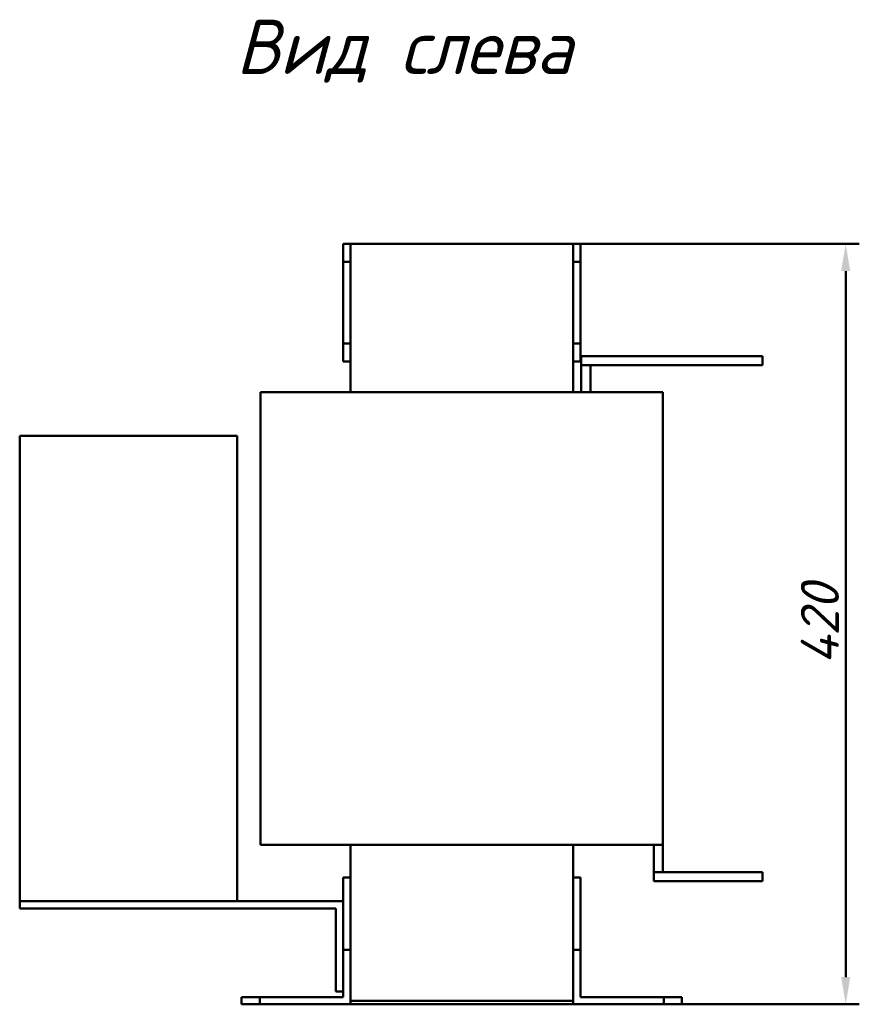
# Model space of a CAD drawing. Header units: millimetres. Extents: x 625 to 2045, y -481 to 1044.
# Tile 4 of 4: x 1582 to 2045, y 490 to 1034. Entities that reach past the tile are written whole.
import ezdxf

# ---------------------------------------------------------------- set-up
doc = ezdxf.new("R2010")
doc.units = ezdxf.units.MM
doc.layers.get('Defpoints').update_dxf_attribs({"lineweight": 25})
doc.layers.add('Осн_СБ', color=7, linetype='Continuous', lineweight=50)
doc.styles.add('GOST-2.304_Type-B_italic', font='GOST Common Italic.ttf', dxfattribs={"height": 2.5})
doc.styles.add('ГОСТ', font='isocpeui.ttf')
doc.dimstyles.new('ISO-25', dxfattribs={"dimtxt": 3.5, "dimasz": 2.5, "dimexe": 1.25, "dimexo": 0.625, "dimtad": 1, "dimdec": 0, "dimtxsty": 'ГОСТ', "dimcen": 2.5, "dimclrd": 256, "dimclre": 256, "dimclrt": 256, "dimadec": 0, "dimazin": 0, "dimtfac": 1, "dimtdec": 0, "dimtmove": 0, "dimatfit": 3, "dimfxl": 1, "dimlwd": -1, "dimlwe": -1, "dimarcsym": 0})

# ---------------------------------------------------------------- blocks, each defined once
blk = doc.blocks.new('*D305')
at = {"layer": 'Defpoints', "color": 0, "transparency": 16777216}
for p in [(1825.96, 909.7), (2037.89, 909.7), (1739.46, 489.7)]:
    blk.add_point(p, dxfattribs=at)
at = {"layer": 'Осн_СБ', "transparency": 16777216}
for p, q in [((1829.71, 909.7), (2045.39, 909.7)), ((2037.89, 504.7), (2037.89, 894.7)), ((1743.21, 489.7), (2045.39, 489.7))]:
    blk.add_line(p, q, dxfattribs=at)
for points in [[(2035.39, 894.7), (2040.39, 894.7), (2037.89, 909.7)], [(2035.39, 504.7), (2040.39, 504.7), (2037.89, 489.7)]]:
    blk.add_solid(points, dxfattribs=at)
at = {"layer": 'Осн_СБ', "transparency": 16777216, "insert": (2023.64, 699.7), "char_height": 21, "attachment_point": 5, "rotation": 90, "style": 'ГОСТ'}
blk.add_mtext('420', dxfattribs=at)

msp = doc.modelspace()

# ---------------------------------------------------------------- linework, layer by layer
at = {"layer": 'Осн_СБ'}
for p, q in [((1764.46, 909.7), (1760.46, 909.7)), ((1760.46, 899.7), (1760.46, 909.7)), ((1764.46, 909.7), (1887.46, 909.7)), ((1764.46, 899.7), (1764.46, 909.7)), ((1891.46, 909.7), (1887.46, 909.7)), ((1887.46, 909.7), (1887.46, 899.7)), ((1891.46, 899.7), (1891.46, 909.7)), ((1764.46, 899.7), (1760.46, 899.7)), ((1760.46, 854.7), (1760.46, 899.7)), ((1764.46, 854.7), (1764.46, 899.7)), ((1887.46, 899.7), (1891.46, 899.7)), ((1887.46, 899.7), (1887.46, 854.7)), ((1891.46, 899.7), (1891.46, 854.7)), ((1764.46, 854.7), (1760.46, 854.7)), ((1760.46, 844.7), (1760.46, 854.7)), ((1764.46, 844.7), (1764.46, 854.7)), ((1891.46, 854.7), (1887.46, 854.7)), ((1887.46, 854.7), (1887.46, 844.7)), ((1891.46, 844.7), (1891.46, 854.7)), ((1764.46, 844.7), (1760.46, 844.7)), ((1764.46, 827.7), (1764.46, 844.7)), ((1887.46, 827.7), (1887.46, 844.7)), ((1887.46, 844.7), (1891.46, 844.7)), ((1891.96, 847.7), (1991.96, 847.7)), ((1891.96, 842.7), (1891.96, 847.7)), ((1991.96, 842.7), (1991.96, 847.7)), ((1891.96, 842.7), (1896.96, 842.7)), ((1891.96, 827.7), (1891.96, 842.7)), ((1891.96, 842.7), (1991.96, 842.7)), ((1896.96, 827.7), (1896.96, 842.7)), ((1724.96, 827.7), (1714.96, 827.7)), ((1714.96, 827.7), (1714.96, 577.7)), ((1724.96, 827.7), (1926.96, 827.7)), ((1936.96, 827.7), (1926.96, 827.7)), ((1936.96, 577.7), (1936.96, 827.7)), ((1701.96, 803.7), (1581.96, 803.7)), ((1581.96, 546.7), (1581.96, 803.7)), ((1701.96, 546.7), (1701.96, 803.7)), ((1724.96, 577.7), (1714.96, 577.7)), ((1724.96, 577.7), (1926.96, 577.7)), ((1764.46, 559.7), (1764.46, 577.7)), ((1887.46, 559.7), (1887.46, 577.7)), ((1936.96, 577.7), (1926.96, 577.7)), ((1931.96, 577.7), (1931.96, 562.7)), ((1936.96, 577.7), (1936.96, 562.7)), ((1936.96, 562.7), (1931.96, 562.7)), ((1931.96, 562.7), (1931.96, 557.7)), ((1991.96, 562.7), (1931.96, 562.7)), ((1991.96, 562.7), (1991.96, 557.7)), ((1760.46, 519.7), (1760.46, 559.7)), ((1760.46, 559.7), (1764.46, 559.7)), ((1764.46, 559.7), (1764.46, 519.7)), ((1887.46, 519.7), (1887.46, 559.7)), ((1887.46, 559.7), (1891.46, 559.7)), ((1891.46, 559.7), (1891.46, 519.7)), ((1991.96, 557.7), (1931.96, 557.7)), ((1581.96, 546.7), (1591.96, 546.7)), ((1581.96, 546.7), (1581.96, 542.7)), ((1626.6, 546.7), (1591.96, 546.7)), ((1657.32, 546.7), (1626.6, 546.7)), ((1760.46, 546.7), (1657.32, 546.7)), ((1591.96, 542.7), (1581.96, 542.7)), ((1591.96, 542.7), (1756.46, 542.7)), ((1756.46, 542.7), (1756.46, 506.7)), ((1760.46, 519.7), (1760.46, 493.7)), ((1764.46, 519.7), (1760.46, 519.7)), ((1764.46, 489.7), (1764.46, 519.7)), ((1887.46, 519.7), (1887.46, 489.7)), ((1891.46, 519.7), (1887.46, 519.7)), ((1891.46, 493.7), (1891.46, 519.7)), ((1756.46, 496.7), (1756.46, 506.7)), ((1756.46, 496.7), (1760.46, 496.7)), ((1704.46, 493.7), (1704.46, 489.7)), ((1714.46, 493.7), (1704.46, 493.7)), ((1704.46, 489.7), (1714.46, 489.7)), ((1714.46, 489.7), (1714.46, 493.7)), ((1760.46, 493.7), (1714.46, 493.7)), ((1714.46, 489.7), (1764.46, 489.7)), ((1887.46, 491.7), (1764.46, 491.7)), ((1887.46, 489.7), (1937.46, 489.7)), ((1937.46, 493.7), (1891.46, 493.7)), ((1947.46, 493.7), (1937.46, 493.7)), ((1937.46, 493.7), (1937.46, 489.7)), ((1937.46, 489.7), (1947.46, 489.7)), ((1947.46, 489.7), (1947.46, 493.7))]:
    msp.add_line(p, q, dxfattribs=at)

# ---------------------------------------------------------------- texts
at = {"layer": 'Осн_СБ', "insert": (1701.31, 1033.51), "char_height": 30, "width": 336.0264, "attachment_point": 1, "style": 'GOST-2.304_Type-B_italic'}
msp.add_mtext('Вид слева', dxfattribs=at)

# ---------------------------------------------------------------- dimensions: what is measured, and where the dimension line sits
at = {"layer": 'Осн_СБ'}
dim = msp.add_linear_dim(base=(2037.89, 909.7), p1=(1739.46, 489.7), p2=(1825.96, 909.7), angle=90, dimstyle='ISO-25', dxfattribs=at)
dim.commit()
dim.dimension.update_dxf_attribs({"geometry": '*D305', "text_midpoint": (2023.64, 699.7)})

doc.saveas('drawing.dxf')
